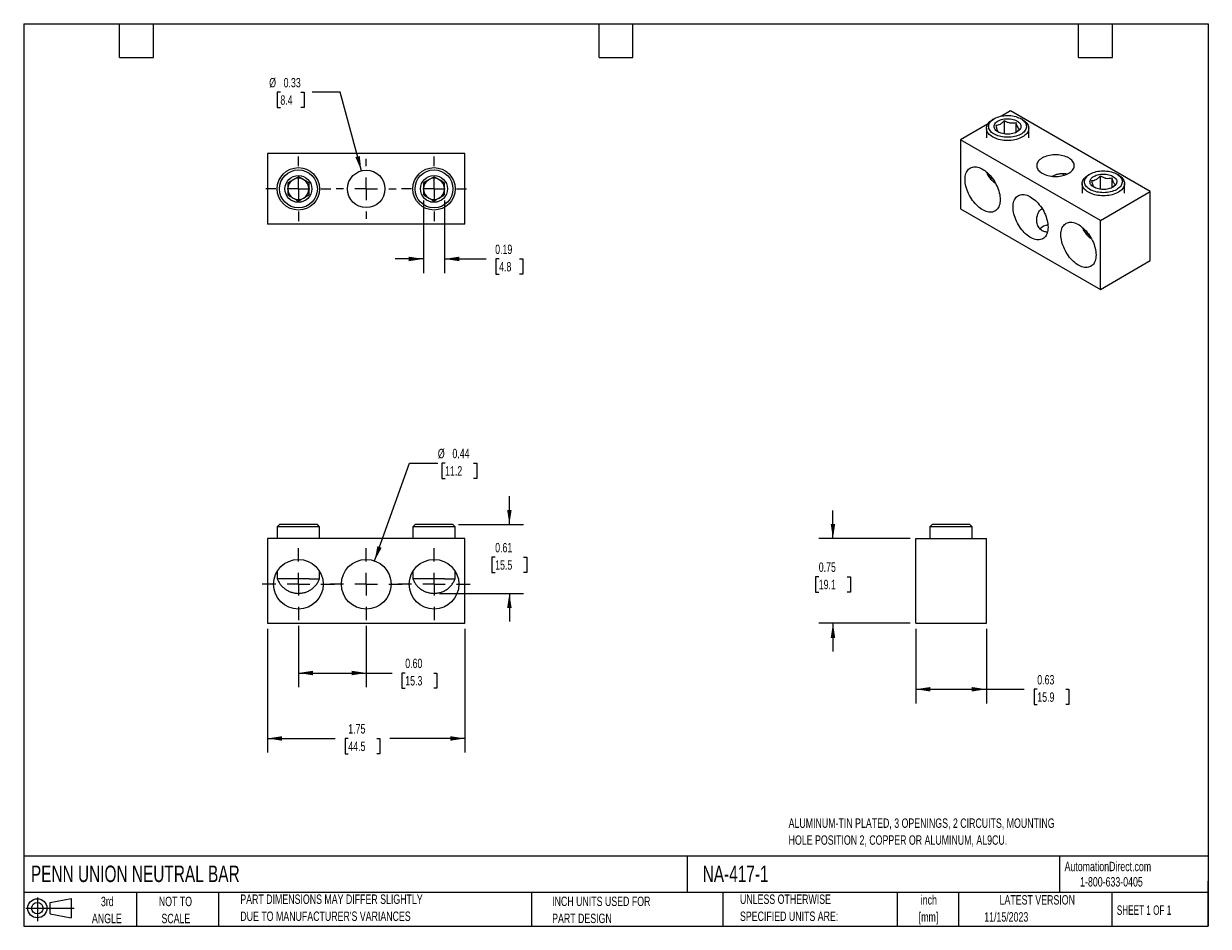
# Model space of a CAD drawing. Header units: inches. Extents: x 0.2 to 10.8, y 0.2 to 8.2.
import ezdxf

# ---------------------------------------------------------------- set-up
doc = ezdxf.new("R2010")
doc.units = ezdxf.units.IN
doc.header["$MEASUREMENT"] = 0
doc.linetypes.add('CENTERX2', pattern=[0.8, 0.5, -0.1, 0.1, -0.1])
doc.layers.add('CENTER', color=40, linetype='CENTERX2')
doc.layers.add('SLD-DEFPOINTS', color=7, linetype='Continuous')
doc.layers.add('DIMENSIONS', color=140, linetype='Continuous', lineweight=25)
doc.layers.add('TEXT', color=140, linetype='Continuous', lineweight=25)
doc.styles.add('SLDTEXTSTYLE0', font='TXT', dxfattribs={"width": 0.7})
doc.styles.add('SLDTEXTSTYLE1', font='TXT', dxfattribs={"width": 0.65})
doc.dimstyles.new('SLDDIMSTYLE0', dxfattribs={"dimtxt": 0.084961, "dimasz": 0.13, "dimexe": 0, "dimexo": 0.0625, "dimgap": 0.02124, "dimtad": 0, "dimtih": 1, "dimtoh": 1, "dimrnd": 1e-09, "dimdsep": 46, "dimtxsty": 'SLDTEXTSTYLE0', "dimsah": 1, "dimcen": 0, "dimadec": 0, "dimazin": 2, "dimtfac": 1, "dimtofl": 0, "dimtmove": 0, "dimatfit": 3, "dimfxl": 0, "dimfrac": 2, "dimtolj": 1, "dimtzin": 12, "dimarcsym": 0})
doc.dimstyles.new('SLDDIMSTYLE1', dxfattribs={"dimtxt": 0.084961, "dimasz": 0.13, "dimexe": 0, "dimexo": 0.0625, "dimgap": 0.02124, "dimtad": 0, "dimtih": 1, "dimtoh": 1, "dimrnd": 1e-09, "dimzin": 0, "dimdsep": 46, "dimtxsty": 'SLDTEXTSTYLE0', "dimsah": 1, "dimcen": 0.09, "dimadec": 0, "dimazin": 0, "dimtfac": 1, "dimtofl": 0, "dimtmove": 0, "dimatfit": 3, "dimfxl": 0, "dimfrac": 2, "dimtolj": 1, "dimtzin": 12, "dimarcsym": 0})
doc.dimstyles.new('SLDDIMSTYLE2', dxfattribs={"dimtxt": 0.084961, "dimasz": 0.13, "dimexe": 0, "dimexo": 0.0625, "dimgap": 0.02124, "dimtad": 0, "dimtih": 1, "dimtoh": 1, "dimrnd": 1e-09, "dimzin": 12, "dimdsep": 46, "dimtxsty": 'SLDTEXTSTYLE0', "dimsah": 1, "dimcen": 0.09, "dimadec": 0, "dimazin": 3, "dimtfac": 1, "dimtofl": 0, "dimtmove": 0, "dimatfit": 3, "dimfxl": 0, "dimfrac": 2, "dimtolj": 1, "dimtzin": 12, "dimarcsym": 0})
doc.dimstyles.new('SLDDIMSTYLE3', dxfattribs={"dimtxt": 0.084961, "dimasz": 0.13, "dimexe": 0, "dimexo": 0.0625, "dimgap": 0.02124, "dimtad": 0, "dimtih": 1, "dimtoh": 1, "dimrnd": 1e-09, "dimdsep": 46, "dimtxsty": 'SLDTEXTSTYLE0', "dimsah": 1, "dimcen": 0.09, "dimadec": 0, "dimazin": 2, "dimtfac": 1, "dimtmove": 0, "dimatfit": 0, "dimfxl": 0, "dimfrac": 2, "dimtolj": 1, "dimtzin": 12, "dimarcsym": 0})
doc.dimstyles.new('SLDDIMSTYLE4', dxfattribs={"dimtxt": 0.084961, "dimasz": 0.13, "dimexe": 0, "dimexo": 0.0625, "dimgap": 0.02124, "dimtad": 0, "dimtih": 1, "dimtoh": 1, "dimrnd": 1e-09, "dimdsep": 46, "dimtxsty": 'SLDTEXTSTYLE0', "dimsah": 1, "dimcen": 0.09, "dimadec": 0, "dimazin": 2, "dimtfac": 1, "dimtofl": 0, "dimtmove": 0, "dimatfit": 3, "dimfxl": 0, "dimfrac": 2, "dimtolj": 1, "dimtzin": 12, "dimarcsym": 0})

# ---------------------------------------------------------------- blocks, each defined once
blk = doc.blocks.new('Block11')
at = {"color": 7, "linetype": 'Continuous', "lineweight": 18}
for p, q in [((0, 0.113), (0.428, 0.113)), ((0.102, 0.209), (0.102, 0)), ((0.216, 0.164), (0.401, 0.198)), ((0.216, 0.063), (0.216, 0.164)), ((0.401, 0.198), (0.401, 0.029)), ((0.216, 0.063), (0.401, 0.029))]:
    blk.add_line(p, q, dxfattribs=at)
for radius in [0.0846, 0.0506]:
    blk.add_circle((0.102, 0.113), radius, dxfattribs=at)
blk = doc.blocks.new('Block12')
at = {"layer": 'SLD-DEFPOINTS'}
blk.add_blockref('Block11', (0, 0), dxfattribs=at)
blk = doc.blocks.new('_D')
at = {"layer": 'DIMENSIONS'}
for p, q in [((3.36, 3.489), (3.671, 4.355)), ((3.671, 4.355), (3.921, 4.355)), ((3.985, 4.355), (3.957, 4.355)), ((3.957, 4.355), (3.957, 4.22)), ((4.238, 4.355), (4.266, 4.355)), ((4.266, 4.355), (4.266, 4.22)), ((3.957, 4.22), (3.985, 4.22)), ((4.266, 4.22), (4.238, 4.22))]:
    blk.add_line(p, q, dxfattribs=at)
blk.add_solid([(3.36, 3.489), (3.423, 3.605), (3.385, 3.619)], dxfattribs=at)
at = {"layer": 'DIMENSIONS', "char_height": 0.0833, "attachment_point": 1, "style": 'SLDTEXTSTYLE0'}
for s, insert in [('%%c', (3.921, 4.482)), ('0.44', (4.05, 4.482)), ('11.2', (3.985, 4.328))]:
    blk.add_mtext(s, dxfattribs=dict(at, insert=insert))
blk = doc.blocks.new('_D_1')
at = {"layer": 'DIMENSIONS'}
for p, q in [((2.685, 2.912), (2.685, 2.37)), ((3.286, 2.912), (3.286, 2.37)), ((2.685, 2.495), (3.286, 2.495)), ((3.286, 2.495), (3.517, 2.495)), ((3.632, 2.495), (3.603, 2.495)), ((3.603, 2.495), (3.603, 2.36)), ((3.884, 2.495), (3.913, 2.495)), ((3.913, 2.495), (3.913, 2.36)), ((3.603, 2.36), (3.632, 2.36)), ((3.913, 2.36), (3.884, 2.36))]:
    blk.add_line(p, q, dxfattribs=at)
for points in [[(2.685, 2.495), (2.815, 2.475), (2.815, 2.515)], [(3.286, 2.495), (3.156, 2.515), (3.156, 2.475)]]:
    blk.add_solid(points, dxfattribs=at)
at = {"layer": 'DIMENSIONS', "char_height": 0.0833, "attachment_point": 1, "style": 'SLDTEXTSTYLE0'}
for s, insert in [('0.60', (3.632, 2.622)), ('15.3', (3.632, 2.468))]:
    blk.add_mtext(s, dxfattribs=dict(at, insert=insert))
blk = doc.blocks.new('_D_2')
at = {"layer": 'DIMENSIONS'}
for p, q in [((2.411, 2.886), (2.411, 1.79)), ((4.161, 2.886), (4.161, 1.79)), ((2.411, 1.915), (3.012, 1.915)), ((3.127, 1.915), (3.098, 1.915)), ((3.098, 1.915), (3.098, 1.78)), ((3.379, 1.915), (3.408, 1.915)), ((3.408, 1.915), (3.408, 1.78)), ((4.161, 1.915), (3.494, 1.915)), ((3.098, 1.78), (3.127, 1.78)), ((3.408, 1.78), (3.379, 1.78))]:
    blk.add_line(p, q, dxfattribs=at)
for points in [[(2.411, 1.915), (2.541, 1.895), (2.541, 1.935)], [(4.161, 1.915), (4.031, 1.935), (4.031, 1.895)]]:
    blk.add_solid(points, dxfattribs=at)
at = {"layer": 'DIMENSIONS', "char_height": 0.0833, "attachment_point": 1, "style": 'SLDTEXTSTYLE0'}
for s, insert in [('1.75', (3.127, 2.042)), ('44.5', (3.127, 1.887))]:
    blk.add_mtext(s, dxfattribs=dict(at, insert=insert))
blk = doc.blocks.new('_D_3')
at = {"layer": 'DIMENSIONS'}
for p, q in [((4.555, 3.811), (4.555, 4.061)), ((4.104, 3.811), (4.68, 3.811)), ((4.429, 3.522), (4.4, 3.522)), ((4.4, 3.522), (4.4, 3.386)), ((4.681, 3.522), (4.71, 3.522)), ((4.71, 3.522), (4.71, 3.386)), ((4.4, 3.386), (4.429, 3.386)), ((4.71, 3.386), (4.681, 3.386)), ((3.937, 3.201), (4.68, 3.201)), ((4.555, 3.201), (4.555, 2.951))]:
    blk.add_line(p, q, dxfattribs=at)
for points in [[(4.555, 3.811), (4.575, 3.941), (4.535, 3.941)], [(4.555, 3.201), (4.535, 3.071), (4.575, 3.071)]]:
    blk.add_solid(points, dxfattribs=at)
at = {"layer": 'DIMENSIONS', "char_height": 0.0833, "attachment_point": 1, "style": 'SLDTEXTSTYLE0'}
for s, insert in [('0.61', (4.429, 3.648)), ('15.5', (4.429, 3.494))]:
    blk.add_mtext(s, dxfattribs=dict(at, insert=insert))
blk = doc.blocks.new('SW_CENTERMARKSYMBOL_0')
at = {"layer": 'CENTER', "color": 0}
for p, q in [((0, 0.2), (0, 0.32)), ((-0.2, 0), (-0.32, 0)), ((0, 0), (-0.1, 0)), ((0, 0), (0, 0.1)), ((0, 0), (0, -0.1)), ((0, 0), (0.1, 0)), ((0.2, 0), (0.32, 0)), ((0, -0.2), (0, -0.32))]:
    blk.add_line(p, q, dxfattribs=at)
blk = doc.blocks.new('SW_CENTERMARKSYMBOL_1')
at = {"layer": 'CENTER', "color": 0}
for p, q in [((0, 0.2), (0, 0.32)), ((-0.2, 0), (-0.32, 0)), ((0, 0), (-0.1, 0)), ((0, 0), (0, 0.1)), ((0, 0), (0, -0.1)), ((0, 0), (0.1, 0)), ((0.2, 0), (0.32, 0)), ((0, -0.2), (0, -0.32))]:
    blk.add_line(p, q, dxfattribs=at)
blk = doc.blocks.new('SW_CENTERMARKSYMBOL_2')
at = {"layer": 'CENTER', "color": 0}
for p, q in [((0, 0.2), (0, 0.32)), ((-0.2, 0), (-0.32, 0)), ((0, 0), (-0.1, 0)), ((0, 0), (0, 0.1)), ((0, 0), (0, -0.1)), ((0, 0), (0.1, 0)), ((0.2, 0), (0.32, 0)), ((0, -0.2), (0, -0.32))]:
    blk.add_line(p, q, dxfattribs=at)
blk = doc.blocks.new('_D_4')
at = {"layer": 'DIMENSIONS'}
for p, q in [((7.423, 3.686), (7.423, 3.936)), ((8.107, 3.686), (7.298, 3.686)), ((7.297, 3.348), (7.268, 3.348)), ((7.268, 3.348), (7.268, 3.213)), ((7.549, 3.348), (7.578, 3.348)), ((7.578, 3.348), (7.578, 3.213)), ((7.268, 3.213), (7.297, 3.213)), ((7.578, 3.213), (7.549, 3.213)), ((8.107, 2.936), (7.298, 2.936)), ((7.423, 2.936), (7.423, 2.686))]:
    blk.add_line(p, q, dxfattribs=at)
for points in [[(7.423, 3.686), (7.443, 3.816), (7.403, 3.816)], [(7.423, 2.936), (7.403, 2.806), (7.443, 2.806)]]:
    blk.add_solid(points, dxfattribs=at)
at = {"layer": 'DIMENSIONS', "char_height": 0.0833, "attachment_point": 1, "style": 'SLDTEXTSTYLE0'}
for s, insert in [('0.75', (7.297, 3.475)), ('19.1', (7.297, 3.321))]:
    blk.add_mtext(s, dxfattribs=dict(at, insert=insert))
blk = doc.blocks.new('_D_5')
at = {"layer": 'DIMENSIONS'}
for p, q in [((8.157, 2.886), (8.157, 2.226)), ((8.783, 2.886), (8.783, 2.226)), ((8.157, 2.351), (8.783, 2.351)), ((8.783, 2.351), (9.119, 2.351)), ((9.234, 2.351), (9.205, 2.351)), ((9.205, 2.351), (9.205, 2.216)), ((9.486, 2.351), (9.515, 2.351)), ((9.515, 2.351), (9.515, 2.216)), ((9.205, 2.216), (9.234, 2.216)), ((9.515, 2.216), (9.486, 2.216))]:
    blk.add_line(p, q, dxfattribs=at)
for points in [[(8.157, 2.351), (8.287, 2.331), (8.287, 2.371)], [(8.783, 2.351), (8.653, 2.371), (8.653, 2.331)]]:
    blk.add_solid(points, dxfattribs=at)
at = {"layer": 'DIMENSIONS', "char_height": 0.0833, "attachment_point": 1, "style": 'SLDTEXTSTYLE0'}
for s, insert in [('0.63', (9.234, 2.477)), ('15.9', (9.234, 2.323))]:
    blk.add_mtext(s, dxfattribs=dict(at, insert=insert))
blk = doc.blocks.new('_D_6')
at = {"layer": 'DIMENSIONS'}
for p, q in [((3.793, 6.682), (3.793, 6.04)), ((3.981, 6.682), (3.981, 6.04)), ((3.793, 6.165), (3.543, 6.165)), ((3.981, 6.165), (4.349, 6.165)), ((4.464, 6.165), (4.436, 6.165)), ((4.436, 6.165), (4.436, 6.03)), ((4.646, 6.165), (4.674, 6.165)), ((4.674, 6.165), (4.674, 6.03)), ((4.436, 6.03), (4.464, 6.03)), ((4.674, 6.03), (4.646, 6.03))]:
    blk.add_line(p, q, dxfattribs=at)
for points in [[(3.793, 6.165), (3.663, 6.185), (3.663, 6.145)], [(3.981, 6.165), (4.111, 6.145), (4.111, 6.185)]]:
    blk.add_solid(points, dxfattribs=at)
at = {"layer": 'DIMENSIONS', "char_height": 0.0833, "attachment_point": 1, "style": 'SLDTEXTSTYLE0'}
for s, insert in [('0.19', (4.429, 6.292)), ('4.8', (4.464, 6.138))]:
    blk.add_mtext(s, dxfattribs=dict(at, insert=insert))
blk = doc.blocks.new('_D_7')
at = {"layer": 'DIMENSIONS'}
for p, q in [((2.525, 7.643), (2.497, 7.643)), ((2.497, 7.643), (2.497, 7.508)), ((2.707, 7.643), (2.736, 7.643)), ((2.736, 7.643), (2.736, 7.508)), ((3.056, 7.643), (2.806, 7.643)), ((3.243, 6.946), (3.056, 7.643)), ((2.497, 7.508), (2.525, 7.508)), ((2.736, 7.508), (2.707, 7.508))]:
    blk.add_line(p, q, dxfattribs=at)
blk.add_solid([(3.243, 6.946), (3.229, 7.077), (3.19, 7.067)], dxfattribs=at)
at = {"layer": 'DIMENSIONS', "char_height": 0.0833, "attachment_point": 1, "style": 'SLDTEXTSTYLE0'}
for s, insert in [('%%c', (2.426, 7.769)), ('0.33', (2.554, 7.769)), ('8.4', (2.525, 7.615))]:
    blk.add_mtext(s, dxfattribs=dict(at, insert=insert))
blk = doc.blocks.new('SW_CENTERMARKSYMBOL_3')
at = {"layer": 'CENTER', "color": 0}
for p, q in [((0, 0.2), (0, 0.2875)), ((-0.2, 0), (-0.2875, 0)), ((0, 0), (-0.1, 0)), ((0, 0), (0, 0.1)), ((0, 0), (0, -0.1)), ((0, 0), (0.1, 0)), ((0.2, 0), (0.2875, 0)), ((0, -0.2), (0, -0.2875))]:
    blk.add_line(p, q, dxfattribs=at)
blk = doc.blocks.new('SW_CENTERMARKSYMBOL_4')
at = {"layer": 'CENTER', "color": 0}
for p, q in [((0, 0.2), (0, 0.2875)), ((-0.2, 0), (-0.2875, 0)), ((0, 0), (-0.1, 0)), ((0, 0), (0, 0.1)), ((0, 0), (0, -0.1)), ((0, 0), (0.1, 0)), ((0.2, 0), (0.2875, 0)), ((0, -0.2), (0, -0.2875))]:
    blk.add_line(p, q, dxfattribs=at)
blk = doc.blocks.new('SW_CENTERMARKSYMBOL_5')
at = {"layer": 'CENTER', "color": 0}
for p, q in [((0, 0.2), (0, 0.266)), ((-0.2, 0), (-0.266, 0)), ((0, 0), (-0.1, 0)), ((0, 0), (0, 0.1)), ((0, 0), (0, -0.1)), ((0, 0), (0.1, 0)), ((0.2, 0), (0.266, 0)), ((0, -0.2), (0, -0.266))]:
    blk.add_line(p, q, dxfattribs=at)

msp = doc.modelspace()

# ---------------------------------------------------------------- linework, layer by layer
for p, q in [((8.998, 7.477), (8.918, 7.431)), ((10.235, 6.762), (8.998, 7.477)), ((8.794, 7.359), (8.555, 7.222)), ((8.852, 7.408), (8.838, 7.4)), ((8.942, 7.391), (8.942, 7.273)), ((9.047, 7.288), (9.047, 7.375)), ((9.103, 7.4), (9.089, 7.408)), ((8.783, 7.323), (8.783, 7.237)), ((9.158, 7.237), (9.158, 7.323)), ((9.793, 6.507), (8.555, 7.222)), ((8.555, 7.222), (8.555, 6.609)), ((4.161, 7.099), (2.411, 7.099)), ((2.411, 7.099), (2.411, 6.473)), ((4.161, 6.473), (4.161, 7.099)), ((9.633, 6.833), (9.633, 6.747)), ((9.702, 6.917), (9.688, 6.909)), ((9.792, 6.901), (9.792, 6.782)), ((9.897, 6.797), (9.897, 6.885)), ((9.953, 6.909), (9.939, 6.917)), ((10.008, 6.747), (10.008, 6.833)), ((9.793, 6.507), (10.235, 6.762)), ((10.235, 6.15), (10.235, 6.762)), ((8.555, 6.609), (9.793, 5.895)), ((4.161, 6.473), (2.411, 6.473)), ((9.793, 5.895), (9.793, 6.507)), ((9.793, 5.895), (10.235, 6.15)), ((2.518, 3.811), (2.498, 3.791)), ((2.498, 3.791), (2.498, 3.686)), ((2.779, 3.791), (2.498, 3.791)), ((2.853, 3.811), (2.518, 3.811)), ((2.873, 3.791), (2.779, 3.791)), ((2.873, 3.791), (2.853, 3.811)), ((2.873, 3.686), (2.873, 3.791)), ((3.719, 3.811), (3.699, 3.791)), ((3.699, 3.791), (3.699, 3.686)), ((3.981, 3.791), (3.699, 3.791)), ((4.054, 3.811), (3.719, 3.811)), ((4.074, 3.791), (3.981, 3.791)), ((4.074, 3.791), (4.054, 3.811)), ((4.074, 3.686), (4.074, 3.791)), ((8.302, 3.811), (8.282, 3.791)), ((8.282, 3.791), (8.282, 3.686)), ((8.308, 3.791), (8.282, 3.791)), ((8.637, 3.811), (8.302, 3.811)), ((8.657, 3.791), (8.308, 3.791)), ((8.657, 3.791), (8.637, 3.811)), ((8.657, 3.686), (8.657, 3.791)), ((4.161, 3.686), (2.411, 3.686)), ((2.411, 3.686), (2.411, 2.936)), ((4.161, 2.936), (4.161, 3.686)), ((8.157, 2.936), (8.157, 3.686)), ((8.157, 3.686), (8.783, 3.686)), ((8.783, 2.936), (8.783, 3.686)), ((2.498, 3.398), (2.498, 3.331)), ((2.873, 3.331), (2.873, 3.398)), ((3.699, 3.398), (3.699, 3.331)), ((4.074, 3.331), (4.074, 3.398)), ((2.779, 3.331), (2.498, 3.331)), ((2.779, 3.331), (2.873, 3.331)), ((3.981, 3.331), (3.699, 3.331)), ((3.981, 3.331), (4.074, 3.331)), ((2.411, 2.936), (4.161, 2.936)), ((8.157, 2.936), (8.783, 2.936))]:
    msp.add_line(p, q)
at = {"flags": 128}
for points in [[(8.922, 7.219), (8.906, 7.221), (8.891, 7.225), (8.877, 7.229), (8.863, 7.234), (8.85, 7.24), (8.838, 7.247), (8.827, 7.254), (8.817, 7.261), (8.808, 7.269), (8.801, 7.277), (8.794, 7.286), (8.789, 7.295), (8.786, 7.304), (8.784, 7.314), (8.783, 7.323), (8.784, 7.333), (8.786, 7.342), (8.789, 7.351), (8.794, 7.36), (8.801, 7.369), (8.808, 7.377), (8.817, 7.385), (8.827, 7.393), (8.838, 7.4)], [(9.014, 7.433), (9.029, 7.43), (9.043, 7.427), (9.056, 7.422), (9.069, 7.417), (9.081, 7.412), (9.093, 7.406), (9.103, 7.399), (9.112, 7.392), (9.119, 7.384), (9.126, 7.376), (9.131, 7.367), (9.135, 7.359), (9.137, 7.35), (9.138, 7.341), (9.138, 7.332), (9.136, 7.323), (9.132, 7.314), (9.128, 7.306), (9.122, 7.298), (9.114, 7.29), (9.106, 7.282), (9.096, 7.275), (9.085, 7.269), (9.073, 7.263), (9.061, 7.258), (9.047, 7.254), (9.033, 7.25), (9.019, 7.247), (9.004, 7.245), (8.989, 7.243), (8.973, 7.243), (8.958, 7.243), (8.942, 7.244), (8.927, 7.246), (8.912, 7.249), (8.898, 7.252), (8.885, 7.256), (8.872, 7.261), (8.86, 7.267), (8.848, 7.273), (8.838, 7.28), (8.829, 7.287), (8.822, 7.295), (8.815, 7.303), (8.81, 7.312), (8.806, 7.32), (8.804, 7.329), (8.803, 7.338), (8.804, 7.347), (8.805, 7.356), (8.809, 7.364), (8.813, 7.373), (8.819, 7.381), (8.827, 7.389), (8.835, 7.396), (8.845, 7.403), (8.856, 7.41), (8.868, 7.416), (8.88, 7.421), (8.894, 7.425), (8.908, 7.429), (8.922, 7.432), (8.937, 7.434), (8.952, 7.436), (8.968, 7.436), (8.983, 7.436), (8.999, 7.435), (9.014, 7.433)], [(8.94, 7.273), (8.927, 7.276), (8.915, 7.279), (8.904, 7.283), (8.894, 7.287), (8.884, 7.292), (8.876, 7.298), (8.868, 7.304), (8.862, 7.311), (8.858, 7.318), (8.854, 7.325), (8.852, 7.333), (8.852, 7.34), (8.853, 7.348), (8.855, 7.355), (8.859, 7.363), (8.864, 7.37), (8.87, 7.376), (8.878, 7.382), (8.887, 7.388), (8.896, 7.393), (8.907, 7.397), (8.918, 7.401), (8.93, 7.404), (8.943, 7.406), (8.956, 7.407), (8.969, 7.408), (8.982, 7.408), (8.995, 7.407), (9.008, 7.405), (9.02, 7.402), (9.031, 7.398), (9.042, 7.394), (9.052, 7.389), (9.061, 7.384), (9.069, 7.378), (9.076, 7.371), (9.081, 7.364), (9.085, 7.357), (9.088, 7.35), (9.089, 7.342), (9.089, 7.335), (9.087, 7.327), (9.084, 7.32), (9.08, 7.313), (9.074, 7.306), (9.067, 7.3), (9.059, 7.294), (9.05, 7.288), (9.04, 7.284), (9.028, 7.28), (9.017, 7.276), (9.004, 7.274), (8.992, 7.272), (8.979, 7.271), (8.966, 7.271), (8.953, 7.272), (8.94, 7.273)], [(9.103, 7.4), (9.114, 7.393), (9.124, 7.385), (9.133, 7.377), (9.14, 7.369), (9.147, 7.36), (9.152, 7.351), (9.155, 7.342), (9.157, 7.333), (9.158, 7.323), (9.157, 7.314), (9.155, 7.304), (9.152, 7.295), (9.147, 7.286), (9.14, 7.277), (9.133, 7.269), (9.124, 7.261), (9.114, 7.254), (9.103, 7.247), (9.091, 7.24), (9.078, 7.234), (9.064, 7.229), (9.05, 7.225), (9.035, 7.221), (9.019, 7.219), (9.003, 7.216), (8.987, 7.215), (8.971, 7.215), (8.954, 7.215), (8.938, 7.216), (8.922, 7.219)], [(9.278, 6.924), (9.289, 6.918), (9.302, 6.913), (9.315, 6.908), (9.328, 6.904), (9.343, 6.901), (9.357, 6.899), (9.372, 6.897), (9.388, 6.896), (9.403, 6.896), (9.418, 6.897), (9.433, 6.899), (9.448, 6.901), (9.462, 6.904), (9.476, 6.908), (9.489, 6.913), (9.501, 6.918), (9.513, 6.924), (9.523, 6.931), (9.532, 6.938), (9.54, 6.945), (9.547, 6.953), (9.553, 6.962), (9.557, 6.97), (9.56, 6.979), (9.561, 6.988), (9.561, 6.997), (9.56, 7.005), (9.557, 7.014), (9.553, 7.023), (9.547, 7.031), (9.54, 7.039), (9.532, 7.046), (9.523, 7.053), (9.513, 7.06), (9.501, 7.066), (9.489, 7.071), (9.476, 7.076), (9.462, 7.08), (9.448, 7.083), (9.433, 7.085), (9.418, 7.087), (9.403, 7.088), (9.388, 7.088), (9.372, 7.087), (9.357, 7.085), (9.343, 7.083), (9.328, 7.08), (9.315, 7.076), (9.302, 7.071), (9.289, 7.066), (9.278, 7.06), (9.268, 7.053), (9.258, 7.046), (9.25, 7.039), (9.243, 7.031), (9.238, 7.023), (9.234, 7.014), (9.231, 7.005), (9.23, 6.997), (9.23, 6.988), (9.231, 6.979), (9.234, 6.97), (9.238, 6.962), (9.243, 6.953), (9.25, 6.945), (9.258, 6.938), (9.268, 6.931), (9.278, 6.924)], [(8.905, 6.69), (8.905, 6.676), (8.903, 6.663), (8.901, 6.65), (8.897, 6.638), (8.893, 6.627), (8.887, 6.617), (8.881, 6.608), (8.874, 6.601), (8.866, 6.594), (8.857, 6.588), (8.848, 6.584), (8.838, 6.581), (8.827, 6.58), (8.816, 6.579), (8.805, 6.58), (8.793, 6.583), (8.781, 6.586), (8.768, 6.591), (8.756, 6.597), (8.743, 6.604), (8.731, 6.613), (8.718, 6.622), (8.706, 6.633), (8.694, 6.644), (8.683, 6.656), (8.672, 6.67), (8.661, 6.683), (8.651, 6.698), (8.642, 6.713), (8.633, 6.728), (8.625, 6.744), (8.618, 6.76), (8.612, 6.776), (8.606, 6.792), (8.602, 6.809), (8.598, 6.824), (8.596, 6.84), (8.594, 6.855), (8.594, 6.87), (8.594, 6.884), (8.596, 6.898), (8.598, 6.91), (8.602, 6.922), (8.606, 6.933), (8.612, 6.943), (8.618, 6.952), (8.625, 6.96), (8.633, 6.967), (8.642, 6.972), (8.651, 6.976), (8.661, 6.979), (8.672, 6.981), (8.683, 6.981), (8.694, 6.98), (8.706, 6.978), (8.718, 6.974), (8.731, 6.969), (8.743, 6.963), (8.756, 6.956), (8.768, 6.948), (8.781, 6.938), (8.793, 6.928), (8.805, 6.916), (8.816, 6.904), (8.827, 6.891), (8.838, 6.877), (8.848, 6.863), (8.857, 6.848), (8.866, 6.832), (8.874, 6.816), (8.881, 6.8), (8.887, 6.784), (8.893, 6.768), (8.897, 6.752), (8.901, 6.736), (8.903, 6.72), (8.905, 6.705), (8.905, 6.69)], [(9.864, 6.942), (9.878, 6.94), (9.892, 6.936), (9.906, 6.932), (9.919, 6.927), (9.931, 6.921), (9.942, 6.915), (9.952, 6.908), (9.961, 6.901), (9.969, 6.893), (9.975, 6.885), (9.981, 6.877), (9.984, 6.868), (9.987, 6.859), (9.988, 6.85), (9.987, 6.841), (9.985, 6.833), (9.982, 6.824), (9.977, 6.815), (9.971, 6.807), (9.964, 6.799), (9.955, 6.792), (9.946, 6.785), (9.935, 6.778), (9.923, 6.773), (9.911, 6.768), (9.897, 6.763), (9.883, 6.759), (9.868, 6.756), (9.853, 6.754), (9.838, 6.753), (9.823, 6.752), (9.807, 6.753), (9.792, 6.754), (9.777, 6.756), (9.762, 6.758), (9.748, 6.762), (9.734, 6.766), (9.721, 6.771), (9.709, 6.776), (9.698, 6.783), (9.688, 6.789), (9.679, 6.797), (9.671, 6.804), (9.665, 6.813), (9.66, 6.821), (9.656, 6.83), (9.654, 6.839), (9.653, 6.847), (9.653, 6.856), (9.655, 6.865), (9.658, 6.874), (9.663, 6.882), (9.669, 6.891), (9.676, 6.899), (9.685, 6.906), (9.695, 6.913), (9.705, 6.919), (9.717, 6.925), (9.73, 6.93), (9.743, 6.935), (9.757, 6.939), (9.772, 6.942), (9.787, 6.944), (9.802, 6.945), (9.818, 6.946), (9.833, 6.945), (9.848, 6.944), (9.864, 6.942)], [(9.772, 6.728), (9.756, 6.731), (9.741, 6.734), (9.726, 6.739), (9.713, 6.744), (9.7, 6.75), (9.688, 6.756), (9.677, 6.763), (9.667, 6.771), (9.658, 6.778), (9.65, 6.787), (9.644, 6.796), (9.639, 6.805), (9.636, 6.814), (9.633, 6.823), (9.633, 6.833), (9.633, 6.842), (9.636, 6.851), (9.639, 6.861), (9.644, 6.87), (9.65, 6.878), (9.658, 6.887), (9.667, 6.895), (9.677, 6.902), (9.688, 6.909)], [(9.789, 6.783), (9.777, 6.785), (9.765, 6.788), (9.754, 6.792), (9.743, 6.797), (9.734, 6.802), (9.725, 6.808), (9.718, 6.814), (9.712, 6.821), (9.707, 6.828), (9.704, 6.835), (9.702, 6.842), (9.701, 6.85), (9.702, 6.857), (9.705, 6.865), (9.708, 6.872), (9.713, 6.879), (9.72, 6.886), (9.727, 6.892), (9.736, 6.897), (9.746, 6.902), (9.757, 6.907), (9.768, 6.911), (9.78, 6.913), (9.793, 6.916), (9.805, 6.917), (9.819, 6.917), (9.832, 6.917), (9.845, 6.916), (9.857, 6.914), (9.869, 6.911), (9.881, 6.908), (9.892, 6.904), (9.902, 6.899), (9.911, 6.893), (9.919, 6.887), (9.925, 6.881), (9.931, 6.874), (9.935, 6.867), (9.938, 6.859), (9.939, 6.852), (9.939, 6.844), (9.937, 6.837), (9.934, 6.829), (9.93, 6.822), (9.924, 6.815), (9.917, 6.809), (9.909, 6.803), (9.899, 6.798), (9.889, 6.793), (9.878, 6.789), (9.866, 6.786), (9.854, 6.783), (9.841, 6.781), (9.828, 6.781), (9.815, 6.78), (9.802, 6.781), (9.789, 6.783)], [(9.953, 6.909), (9.964, 6.902), (9.974, 6.895), (9.983, 6.887), (9.99, 6.878), (9.996, 6.87), (10.001, 6.861), (10.005, 6.851), (10.007, 6.842), (10.008, 6.833), (10.007, 6.823), (10.005, 6.814), (10.001, 6.805), (9.996, 6.796), (9.99, 6.787), (9.983, 6.778), (9.974, 6.771), (9.964, 6.763), (9.953, 6.756), (9.941, 6.75), (9.928, 6.744), (9.914, 6.739), (9.899, 6.734), (9.884, 6.731), (9.869, 6.728), (9.853, 6.726), (9.836, 6.725), (9.82, 6.724), (9.804, 6.725), (9.788, 6.726), (9.772, 6.728)], [(9.33, 6.445), (9.329, 6.431), (9.328, 6.418), (9.325, 6.405), (9.322, 6.393), (9.317, 6.382), (9.312, 6.372), (9.306, 6.363), (9.299, 6.355), (9.291, 6.349), (9.282, 6.343), (9.273, 6.339), (9.263, 6.336), (9.252, 6.335), (9.241, 6.334), (9.229, 6.335), (9.218, 6.337), (9.205, 6.341), (9.193, 6.346), (9.181, 6.352), (9.168, 6.359), (9.156, 6.367), (9.143, 6.377), (9.131, 6.387), (9.119, 6.399), (9.108, 6.411), (9.097, 6.424), (9.086, 6.438), (9.076, 6.453), (9.067, 6.468), (9.058, 6.483), (9.05, 6.499), (9.043, 6.515), (9.037, 6.531), (9.031, 6.547), (9.027, 6.563), (9.023, 6.579), (9.021, 6.595), (9.019, 6.61), (9.019, 6.625), (9.019, 6.639), (9.021, 6.652), (9.023, 6.665), (9.027, 6.677), (9.031, 6.688), (9.037, 6.698), (9.043, 6.707), (9.05, 6.715), (9.058, 6.721), (9.067, 6.727), (9.076, 6.731), (9.086, 6.734), (9.097, 6.735), (9.108, 6.736), (9.119, 6.735), (9.131, 6.733), (9.143, 6.729), (9.156, 6.724), (9.168, 6.718), (9.181, 6.711), (9.193, 6.702), (9.205, 6.693), (9.218, 6.683), (9.229, 6.671), (9.241, 6.659), (9.252, 6.646), (9.263, 6.632), (9.273, 6.617), (9.282, 6.602), (9.291, 6.587), (9.299, 6.571), (9.306, 6.555), (9.312, 6.539), (9.317, 6.523), (9.322, 6.507), (9.325, 6.491), (9.328, 6.475), (9.329, 6.46), (9.33, 6.445)], [(9.755, 6.2), (9.754, 6.186), (9.753, 6.172), (9.75, 6.16), (9.747, 6.148), (9.742, 6.137), (9.737, 6.127), (9.731, 6.118), (9.723, 6.11), (9.716, 6.103), (9.707, 6.098), (9.697, 6.094), (9.687, 6.091), (9.677, 6.089), (9.666, 6.089), (9.654, 6.09), (9.642, 6.092), (9.63, 6.096), (9.618, 6.101), (9.605, 6.107), (9.593, 6.114), (9.58, 6.122), (9.568, 6.132), (9.556, 6.142), (9.544, 6.154), (9.532, 6.166), (9.521, 6.179), (9.511, 6.193), (9.501, 6.207), (9.491, 6.222), (9.483, 6.238), (9.475, 6.254), (9.468, 6.27), (9.461, 6.286), (9.456, 6.302), (9.452, 6.318), (9.448, 6.334), (9.446, 6.35), (9.444, 6.365), (9.444, 6.38), (9.444, 6.394), (9.446, 6.407), (9.448, 6.42), (9.452, 6.432), (9.456, 6.443), (9.461, 6.453), (9.468, 6.462), (9.475, 6.469), (9.483, 6.476), (9.491, 6.482), (9.501, 6.486), (9.511, 6.489), (9.521, 6.49), (9.532, 6.491), (9.544, 6.49), (9.556, 6.487), (9.568, 6.484), (9.58, 6.479), (9.593, 6.473), (9.605, 6.466), (9.618, 6.457), (9.63, 6.448), (9.642, 6.437), (9.654, 6.426), (9.666, 6.414), (9.677, 6.4), (9.687, 6.387), (9.697, 6.372), (9.707, 6.357), (9.716, 6.342), (9.723, 6.326), (9.731, 6.31), (9.737, 6.294), (9.742, 6.278), (9.747, 6.261), (9.75, 6.246), (9.753, 6.23), (9.754, 6.215), (9.755, 6.2)]]:
    msp.add_lwpolyline(points, dxfattribs=at)
for centre, radius in [((2.685, 6.786), 0.188), ((2.685, 6.786), 0.168), ((3.286, 6.786), 0.166), ((3.887, 6.786), 0.188), ((3.887, 6.786), 0.168), ((2.685, 6.786), 0.119), ((3.887, 6.786), 0.119), ((2.685, 3.282), 0.22), ((3.286, 3.282), 0.22), ((3.887, 3.282), 0.22)]:
    msp.add_circle(centre, radius)
for centre, radius, start, end in [((8.888, 6.967), 0.108, 196.9157, 246.4716), ((2.685, 6.786), 0.0938, 120, 180), ((2.685, 6.786), 0.0938, 60, 120), ((2.685, 6.786), 0.0938, 0, 60), ((3.887, 6.786), 0.0938, 120, 180), ((3.887, 6.786), 0.0938, 60, 120), ((3.887, 6.786), 0.0938, 0, 60), ((9.611, 6.885), 0.15, 165.3469, 172.5563), ((2.685, 6.786), 0.0938, 180, 240), ((2.685, 6.786), 0.0938, 300, 0), ((3.887, 6.786), 0.0937, 180, 240), ((3.887, 6.786), 0.0938, 300, 0), ((2.685, 6.786), 0.0938, 240, 300), ((3.887, 6.786), 0.0938, 240, 300), ((9.367, 6.297), 0.175, 102.7439, 129.1047), ((9.737, 6.476), 0.108, 196.9157, 246.4716)]:
    msp.add_arc(centre, radius, start, end)
for points, knots in [([(8.942, 7.391), (8.937, 7.384), (8.93, 7.378), (8.921, 7.369), (8.918, 7.367), (8.911, 7.362), (8.908, 7.359), (8.898, 7.353), (8.891, 7.351), (8.878, 7.348), (8.872, 7.347), (8.866, 7.347)], [0, 0, 0, 0, 0.25, 0.25, 0.375, 0.375, 0.5, 0.5, 0.75, 0.75, 1, 1, 1, 1]), ([(8.942, 7.391), (8.951, 7.386), (8.959, 7.382), (8.976, 7.375), (8.985, 7.373), (9.004, 7.37), (9.013, 7.37), (9.03, 7.371), (9.039, 7.373), (9.047, 7.375)], [0, 0, 0, 0, 0.25, 0.25, 0.5, 0.5, 0.75, 0.75, 1, 1, 1, 1]), ([(9.075, 7.315), (9.073, 7.316), (9.071, 7.318), (9.067, 7.322), (9.066, 7.324), (9.064, 7.328), (9.062, 7.33), (9.059, 7.338), (9.056, 7.344), (9.052, 7.359), (9.049, 7.367), (9.047, 7.375)], [0, 0, 0, 0, 0.25, 0.25, 0.375, 0.375, 0.5, 0.5, 0.75, 0.75, 1, 1, 1, 1]), ([(8.866, 7.347), (8.868, 7.34), (8.871, 7.33), (8.875, 7.317), (8.879, 7.308), (8.883, 7.299), (8.887, 7.293), (8.89, 7.29), (8.891, 7.289), (8.891, 7.289)], [0, 0, 0, 0, 0.2448784, 0.3717674, 0.4985705, 0.6726142, 0.8524743, 0.9923084, 1, 1, 1, 1]), ([(9.046, 7.287), (9.05, 7.29), (9.057, 7.295), (9.066, 7.305), (9.072, 7.311), (9.075, 7.315)], [0, 0, 0, 0, 0.349088, 0.673053, 1, 1, 1, 1]), ([(2.592, 6.84), (2.599, 6.844), (2.606, 6.849), (2.622, 6.858), (2.63, 6.862), (2.646, 6.872), (2.655, 6.876), (2.67, 6.886), (2.678, 6.89), (2.685, 6.894)], [0, 0, 0, 0, 0.25, 0.25, 0.5, 0.5, 0.75, 0.75, 1, 1, 1, 1]), ([(2.592, 6.84), (2.592, 6.832), (2.592, 6.823), (2.592, 6.81), (2.592, 6.805), (2.592, 6.796), (2.592, 6.791), (2.592, 6.777), (2.592, 6.767), (2.592, 6.749), (2.592, 6.74), (2.592, 6.732)], [0, 0, 0, 0, 0.25, 0.25, 0.375, 0.375, 0.5, 0.5, 0.75, 0.75, 1, 1, 1, 1]), ([(2.779, 6.84), (2.772, 6.844), (2.764, 6.849), (2.753, 6.855), (2.749, 6.858), (2.741, 6.862), (2.736, 6.865), (2.724, 6.872), (2.716, 6.876), (2.7, 6.886), (2.693, 6.89), (2.685, 6.894)], [0, 0, 0, 0, 0.25, 0.25, 0.375, 0.375, 0.5, 0.5, 0.75, 0.75, 1, 1, 1, 1]), ([(2.779, 6.732), (2.779, 6.74), (2.779, 6.749), (2.779, 6.762), (2.779, 6.767), (2.779, 6.776), (2.779, 6.781), (2.779, 6.795), (2.779, 6.804), (2.779, 6.823), (2.779, 6.832), (2.779, 6.84)], [0, 0, 0, 0, 0.25, 0.25, 0.375, 0.375, 0.5, 0.5, 0.75, 0.75, 1, 1, 1, 1]), ([(3.793, 6.84), (3.8, 6.844), (3.808, 6.849), (3.823, 6.858), (3.832, 6.862), (3.848, 6.872), (3.856, 6.876), (3.872, 6.886), (3.879, 6.89), (3.887, 6.894)], [0, 0, 0, 0, 0.25, 0.25, 0.5, 0.5, 0.75, 0.75, 1, 1, 1, 1]), ([(3.793, 6.84), (3.793, 6.832), (3.793, 6.823), (3.793, 6.81), (3.793, 6.805), (3.793, 6.796), (3.793, 6.791), (3.793, 6.777), (3.793, 6.767), (3.793, 6.749), (3.793, 6.74), (3.793, 6.732)], [0, 0, 0, 0, 0.25, 0.25, 0.375, 0.375, 0.5, 0.5, 0.75, 0.75, 1, 1, 1, 1]), ([(3.981, 6.84), (3.973, 6.844), (3.966, 6.849), (3.954, 6.855), (3.95, 6.858), (3.942, 6.862), (3.938, 6.865), (3.926, 6.872), (3.918, 6.876), (3.902, 6.886), (3.894, 6.89), (3.887, 6.894)], [0, 0, 0, 0, 0.25, 0.25, 0.375, 0.375, 0.5, 0.5, 0.75, 0.75, 1, 1, 1, 1]), ([(3.981, 6.732), (3.981, 6.74), (3.981, 6.749), (3.981, 6.762), (3.981, 6.767), (3.981, 6.776), (3.981, 6.781), (3.981, 6.795), (3.981, 6.804), (3.981, 6.823), (3.981, 6.832), (3.981, 6.84)], [0, 0, 0, 0, 0.25, 0.25, 0.375, 0.375, 0.5, 0.5, 0.75, 0.75, 1, 1, 1, 1]), ([(8.79, 6.919), (8.79, 6.918), (8.793, 6.912), (8.799, 6.902), (8.807, 6.889), (8.817, 6.876), (8.828, 6.864), (8.839, 6.854), (8.851, 6.844), (8.86, 6.838), (8.864, 6.836)], [0, 0, 0, 0, 0.0330261, 0.1718091, 0.3111522, 0.4508689, 0.5908433, 0.7310015, 0.8712947, 1, 1, 1, 1]), ([(9.367, 6.898), (9.372, 6.9), (9.385, 6.907), (9.404, 6.914), (9.424, 6.919), (9.441, 6.922), (9.461, 6.924), (9.481, 6.922), (9.493, 6.918), (9.498, 6.917)], [0, 0, 0, 0, 0.1051922, 0.3154079, 0.4235217, 0.5316188, 0.7003062, 0.8735181, 1, 1, 1, 1]), ([(9.792, 6.901), (9.786, 6.894), (9.78, 6.887), (9.771, 6.879), (9.767, 6.876), (9.761, 6.871), (9.757, 6.869), (9.747, 6.863), (9.741, 6.86), (9.728, 6.857), (9.722, 6.857), (9.716, 6.857)], [0, 0, 0, 0, 0.25, 0.25, 0.375, 0.375, 0.5, 0.5, 0.75, 0.75, 1, 1, 1, 1]), ([(9.716, 6.857), (9.718, 6.85), (9.72, 6.839), (9.725, 6.827), (9.728, 6.817), (9.732, 6.809), (9.737, 6.802), (9.739, 6.799), (9.74, 6.798), (9.74, 6.798)], [0, 0, 0, 0, 0.2448784, 0.3717674, 0.4985705, 0.6726142, 0.8524743, 0.9923084, 1, 1, 1, 1]), ([(9.792, 6.901), (9.8, 6.896), (9.809, 6.892), (9.826, 6.885), (9.835, 6.882), (9.853, 6.879), (9.862, 6.879), (9.88, 6.881), (9.888, 6.882), (9.897, 6.885)], [0, 0, 0, 0, 0.25, 0.25, 0.5, 0.5, 0.75, 0.75, 1, 1, 1, 1]), ([(9.925, 6.824), (9.923, 6.825), (9.92, 6.827), (9.917, 6.832), (9.916, 6.833), (9.913, 6.837), (9.912, 6.84), (9.908, 6.848), (9.906, 6.854), (9.901, 6.868), (9.899, 6.876), (9.897, 6.885)], [0, 0, 0, 0, 0.25, 0.25, 0.375, 0.375, 0.5, 0.5, 0.75, 0.75, 1, 1, 1, 1]), ([(2.592, 6.732), (2.599, 6.728), (2.606, 6.723), (2.618, 6.717), (2.622, 6.714), (2.63, 6.71), (2.634, 6.707), (2.646, 6.7), (2.654, 6.695), (2.67, 6.686), (2.678, 6.682), (2.685, 6.678)], [0, 0, 0, 0, 0.25, 0.25, 0.375, 0.375, 0.5, 0.5, 0.75, 0.75, 1, 1, 1, 1]), ([(2.779, 6.732), (2.772, 6.728), (2.764, 6.723), (2.749, 6.714), (2.741, 6.71), (2.724, 6.7), (2.716, 6.695), (2.7, 6.686), (2.693, 6.682), (2.685, 6.678)], [0, 0, 0, 0, 0.25, 0.25, 0.5, 0.5, 0.75, 0.75, 1, 1, 1, 1]), ([(3.793, 6.732), (3.8, 6.728), (3.808, 6.723), (3.82, 6.717), (3.823, 6.714), (3.832, 6.71), (3.836, 6.707), (3.848, 6.7), (3.856, 6.695), (3.872, 6.686), (3.879, 6.682), (3.887, 6.678)], [0, 0, 0, 0, 0.25, 0.25, 0.375, 0.375, 0.5, 0.5, 0.75, 0.75, 1, 1, 1, 1]), ([(3.981, 6.732), (3.973, 6.728), (3.966, 6.723), (3.95, 6.714), (3.942, 6.71), (3.926, 6.7), (3.918, 6.695), (3.902, 6.686), (3.894, 6.682), (3.887, 6.678)], [0, 0, 0, 0, 0.25, 0.25, 0.5, 0.5, 0.75, 0.75, 1, 1, 1, 1]), ([(9.896, 6.797), (9.899, 6.799), (9.906, 6.805), (9.916, 6.814), (9.922, 6.821), (9.925, 6.824)], [0, 0, 0, 0, 0.349088, 0.673053, 1, 1, 1, 1]), ([(9.324, 6.403), (9.319, 6.403), (9.308, 6.404), (9.292, 6.408), (9.277, 6.415), (9.262, 6.426), (9.249, 6.441), (9.239, 6.459), (9.232, 6.478), (9.229, 6.5), (9.229, 6.524), (9.233, 6.546), (9.239, 6.563), (9.245, 6.577), (9.254, 6.591), (9.264, 6.603), (9.273, 6.609), (9.277, 6.611)], [0, 0, 0, 0, 0.056872, 0.115017, 0.174359, 0.247074, 0.322194, 0.394851, 0.469299, 0.548931, 0.630171, 0.725814, 0.775039, 0.82425, 0.88678, 0.950809, 1, 1, 1, 1]), ([(9.639, 6.429), (9.64, 6.428), (9.643, 6.422), (9.648, 6.411), (9.657, 6.398), (9.667, 6.386), (9.677, 6.374), (9.689, 6.363), (9.701, 6.353), (9.709, 6.348), (9.713, 6.345)], [0, 0, 0, 0, 0.033026, 0.171809, 0.311152, 0.450869, 0.590843, 0.731001, 0.871295, 1, 1, 1, 1]), ([(2.498, 3.331), (2.498, 3.331), (2.499, 3.327), (2.503, 3.318), (2.51, 3.305), (2.517, 3.292), (2.526, 3.28), (2.535, 3.268), (2.546, 3.257), (2.557, 3.247), (2.57, 3.238), (2.583, 3.229), (2.597, 3.221), (2.611, 3.215), (2.626, 3.21), (2.641, 3.206), (2.657, 3.203), (2.672, 3.201), (2.688, 3.201), (2.704, 3.202), (2.72, 3.204), (2.736, 3.207), (2.751, 3.212), (2.766, 3.218), (2.78, 3.225), (2.794, 3.233), (2.808, 3.242), (2.82, 3.253), (2.832, 3.264), (2.842, 3.277), (2.852, 3.29), (2.86, 3.303), (2.867, 3.317), (2.871, 3.326), (2.873, 3.331), (2.873, 3.331)], [0, 0, 0, 0, 0.000705, 0.029352, 0.0589, 0.08915, 0.119946, 0.151162, 0.182703, 0.214497, 0.246488, 0.278635, 0.310907, 0.343281, 0.375739, 0.408269, 0.440863, 0.473513, 0.506217, 0.538973, 0.571782, 0.604646, 0.637572, 0.670567, 0.703646, 0.736824, 0.770129, 0.803597, 0.837281, 0.871261, 0.90566, 0.936536, 0.967327, 0.997947, 1, 1, 1, 1]), ([(3.699, 3.331), (3.699, 3.331), (3.701, 3.327), (3.705, 3.318), (3.711, 3.305), (3.719, 3.292), (3.727, 3.28), (3.737, 3.268), (3.747, 3.257), (3.759, 3.247), (3.771, 3.238), (3.784, 3.229), (3.798, 3.221), (3.812, 3.215), (3.827, 3.21), (3.843, 3.206), (3.858, 3.203), (3.874, 3.201), (3.89, 3.201), (3.906, 3.202), (3.922, 3.204), (3.937, 3.207), (3.953, 3.212), (3.968, 3.218), (3.982, 3.225), (3.996, 3.233), (4.009, 3.242), (4.022, 3.253), (4.033, 3.264), (4.044, 3.277), (4.053, 3.29), (4.062, 3.303), (4.068, 3.317), (4.073, 3.326), (4.074, 3.331), (4.074, 3.331)], [0, 0, 0, 0, 0.0007052, 0.0293525, 0.0589, 0.0891504, 0.1199457, 0.1511619, 0.1827034, 0.2144972, 0.2464883, 0.2786352, 0.3109071, 0.3432808, 0.3757391, 0.4082695, 0.4408629, 0.4735134, 0.5062172, 0.5389731, 0.5717817, 0.604646, 0.6375717, 0.6705673, 0.7036456, 0.7368244, 0.7701294, 0.8035971, 0.8372809, 0.8712606, 0.9056596, 0.9365359, 0.9673269, 0.9979473, 1, 1, 1, 1])]:
    msp.add_open_spline(points, degree=3, knots=knots)
at = {"layer": 'TEXT'}
for p, q in [((0.25, 8.25), (10.75, 8.25)), ((0.25, 8.25), (0.25, 0.25)), ((1.1, 7.95), (1.1, 8.25)), ((1.4, 7.95), (1.4, 8.25)), ((5.35, 7.95), (5.35, 8.25)), ((5.65, 7.95), (5.65, 8.25)), ((9.6, 7.95), (9.6, 8.25)), ((9.9, 7.95), (9.9, 8.25)), ((10.75, 8.25), (10.75, 0.25)), ((1.1, 7.95), (1.4, 7.95)), ((5.35, 7.95), (5.65, 7.95)), ((9.6, 7.95), (9.9, 7.95)), ((10.75, 0.871), (0.25, 0.871)), ((6.132, 0.871), (6.132, 0.55)), ((9.432, 0.871), (9.432, 0.55)), ((10.75, 0.25), (10.75, 0.65)), ((10.75, 0.55), (0.25, 0.55)), ((1.25, 0.55), (1.25, 0.25)), ((1.977, 0.55), (1.977, 0.25)), ((4.75, 0.55), (4.75, 0.25)), ((6.448, 0.55), (6.448, 0.25)), ((7.993, 0.55), (7.993, 0.25)), ((8.536, 0.55), (8.536, 0.25)), ((9.896, 0.55), (9.896, 0.25)), ((0.25, 0.25), (10.75, 0.25))]:
    msp.add_line(p, q, dxfattribs=at)

# ---------------------------------------------------------------- block references
at = {"layer": 'CENTER'}
for name, p in [('SW_CENTERMARKSYMBOL_4', (2.685, 6.786)), ('SW_CENTERMARKSYMBOL_5', (3.286, 6.786)), ('SW_CENTERMARKSYMBOL_3', (3.887, 6.786)), ('SW_CENTERMARKSYMBOL_1', (2.685, 3.282)), ('SW_CENTERMARKSYMBOL_0', (3.286, 3.282)), ('SW_CENTERMARKSYMBOL_2', (3.887, 3.282))]:
    msp.add_blockref(name, p, dxfattribs=at)
at = {"layer": 'SLD-DEFPOINTS'}
msp.add_blockref('Block12', (0.269, 0.297), dxfattribs=at)

# ---------------------------------------------------------------- texts
at = {"layer": 'TEXT'}
for s, insert, char_height, attachment_point, style in [('ALUMINUM-TIN PLATED, 3 OPENINGS, 2 CIRCUITS, MOUNTING', (7.03, 1.206), 0.08333, 1, 'SLDTEXTSTYLE0'), ('HOLE POSITION 2, COPPER OR ALUMINUM, AL9CU.', (7.03, 1.056), 0.08333, 1, 'SLDTEXTSTYLE0'), ('PENN UNION NEUTRAL BAR', (0.314, 0.788), 0.14583, 1, 'SLDTEXTSTYLE0'), ('NA-417-1', (6.268, 0.788), 0.1458, 1, 'SLDTEXTSTYLE0'), ('AutomationDirect.com', (9.476, 0.822), 0.08333, 1, 'SLDTEXTSTYLE0'), ('1-800-633-0405', (9.614, 0.686), 0.08333, 1, 'SLDTEXTSTYLE0'), ('PART DIMENSIONS MAY DIFFER SLIGHTLY', (2.17, 0.532), 0.08333, 1, 'SLDTEXTSTYLE0'), ('UNLESS OTHERWISE', (6.599, 0.532), 0.08333, 1, 'SLDTEXTSTYLE0'), ('inch', (8.273, 0.526), 0.0833, 2, 'SLDTEXTSTYLE0'), ('LATEST VERSION', (9.234, 0.526), 0.08333, 2, 'SLDTEXTSTYLE0'), ('3rd', (0.991, 0.512), 0.0833, 2, 'SLDTEXTSTYLE0'), ('NOT TO', (1.595, 0.512), 0.0833, 2, 'SLDTEXTSTYLE0'), ('INCH UNITS USED FOR', (4.934, 0.513), 0.08333, 1, 'SLDTEXTSTYLE0'), ('SHEET 1 OF 1', (9.939, 0.435), 0.08333, 1, 'SLDTEXTSTYLE1'), ('ANGLE', (0.987, 0.361), 0.0833, 2, 'SLDTEXTSTYLE0'), ('SCALE', (1.599, 0.361), 0.0833, 2, 'SLDTEXTSTYLE0'), ("DUE TO MANUFACTURER'S VARIANCES", (2.17, 0.381), 0.08333, 1, 'SLDTEXTSTYLE0'), ('PART DESIGN', (4.934, 0.362), 0.08333, 1, 'SLDTEXTSTYLE0'), ('SPECIFIED UNITS ARE:', (6.599, 0.381), 0.08333, 1, 'SLDTEXTSTYLE0'), ('[mm]', (8.27, 0.375), 0.0833, 2, 'SLDTEXTSTYLE0'), ('11/15/2023', (8.764, 0.375), 0.0833, 1, 'SLDTEXTSTYLE0')]:
    msp.add_mtext(s, dxfattribs=dict(at, insert=insert, char_height=char_height, attachment_point=attachment_point, style=style))

# ---------------------------------------------------------------- dimensions: what is measured, and where the dimension line sits
at = {"layer": 'DIMENSIONS'}
for p1, p2, picture, middle in [((3.329, 6.626), (3.243, 6.946), '_D_7', (2.616, 7.643)), ((3.212, 3.075), (3.36, 3.489), '_D', (4.112, 4.355))]:
    dim = msp.add_diameter_dim_2p(p1=p1, p2=p2, dimstyle='SLDDIMSTYLE0', dxfattribs=at)
    dim.commit()
    dim.dimension.update_dxf_attribs({"geometry": picture, "text_midpoint": middle, "dimtype": 163})
for base, p1, p2, angle, picture, middle in [((3.981, 6.165), (3.793, 6.732), (3.981, 6.732), 360, '_D_6', (4.555, 6.165)), ((4.555, 3.201), (4.054, 3.811), (3.887, 3.201), 90, '_D_3', (4.555, 3.522)), ((7.423, 3.686), (8.157, 2.936), (8.157, 3.686), 90, '_D_4', (7.423, 3.348))]:
    dim = msp.add_linear_dim(base=base, p1=p1, p2=p2, angle=angle, dimstyle='SLDDIMSTYLE3', dxfattribs=at)
    dim.commit()
    dim.dimension.update_dxf_attribs({"geometry": picture, "text_midpoint": middle, "dimtype": 160})
for base, p1, p2, dimstyle, picture, middle in [((3.286, 2.495), (2.685, 2.962), (3.286, 2.962), 'SLDDIMSTYLE1', '_D_1', (3.758, 2.495)), ((4.161, 1.915), (2.411, 2.936), (4.161, 2.936), 'SLDDIMSTYLE2', '_D_2', (3.253, 1.915)), ((8.783, 2.351), (8.157, 2.936), (8.783, 2.936), 'SLDDIMSTYLE4', '_D_5', (9.36, 2.351))]:
    dim = msp.add_linear_dim(base=base, p1=p1, p2=p2, dimstyle=dimstyle, dxfattribs=at)
    dim.commit()
    dim.dimension.update_dxf_attribs({"geometry": picture, "text_midpoint": middle, "dimtype": 160})

doc.saveas('drawing.dxf')
